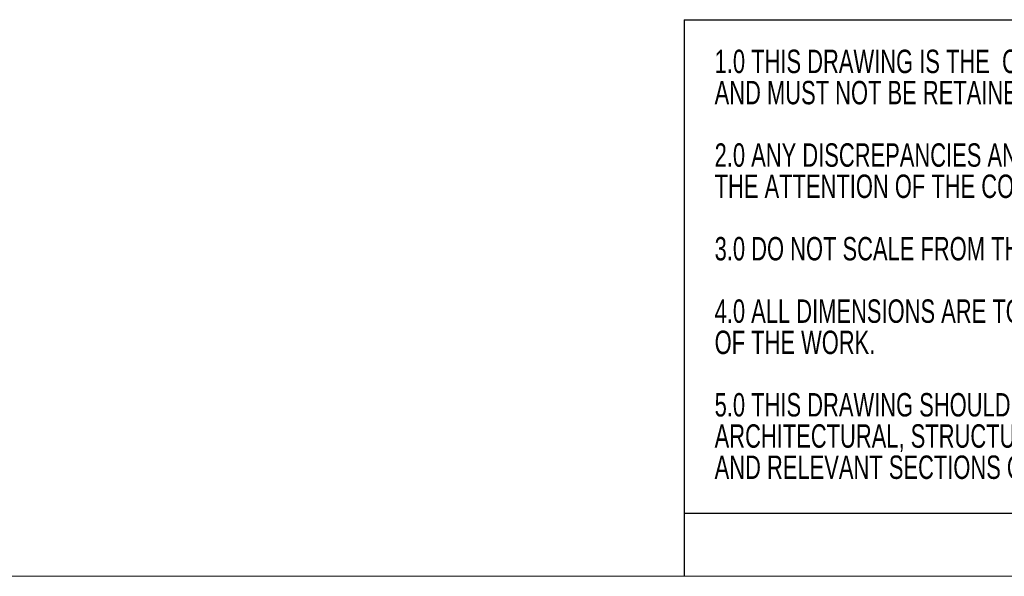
# Model space of a CAD drawing. Header units: millimetres. Extents: x 5 to 415, y 5 to 292.
# Tile 43 of 79: x 210 to 288, y 5 to 49. Entities that reach past the tile are written whole.
import ezdxf

# ---------------------------------------------------------------- set-up
doc = ezdxf.new("R2010")
doc.units = ezdxf.units.MM
doc.layers.add('TABELLA', color=7, linetype='Continuous')
doc.styles.add('SLDTEXTSTYLE1', font='TXT', dxfattribs={"width": 0.7})

# ---------------------------------------------------------------- blocks, each defined once
blk = doc.blocks.new('SW_NOTE_0')
at = {"layer": 'TABELLA', "color": 0, "char_height": 1.85208, "attachment_point": 1, "style": 'SLDTEXTSTYLE1'}
for s, insert in [('1.0 THIS DRAWING IS THE  COPYRIGHT OF LOCAL ENGINEERING OFFICE', (0, 2.387)), ('AND MUST NOT BE RETAINED, COPIED OR USED WITHOUT AUTHORITY.', (0, -0.082)), ('2.0 ANY DISCREPANCIES AND IRREGULARITIES SHOULD  BE BROUGHT TO', (0, -5.021)), ('THE ATTENTION OF THE CONSULTANT PRIOR TO THE EXECUTION OF THE WORK.', (0, -7.49)), ('3.0 DO NOT SCALE FROM THIS DRAWING.', (0, -12.429)), ('4.0 ALL DIMENSIONS ARE TO BE VERIFIED ON-SITE PRIOR TO THE EXECUTION', (0, -17.368)), ('OF THE WORK.', (0, -19.838)), ('5.0 THIS DRAWING SHOULD BE READ IN CONJUNCTION WITH OTHER RELEVANT', (0, -24.776)), ('ARCHITECTURAL, STRUCTURAL, MECHANICAL AND ELECTRICAL DRAWINGS', (0, -27.246)), ('AND RELEVANT SECTIONS OF THE SPECIFICATIONS.', (0, -29.715))]:
    blk.add_mtext(s, dxfattribs=dict(at, insert=insert))

msp = doc.modelspace()

# ---------------------------------------------------------------- linework, layer by layer
at = {"layer": 'TABELLA'}
for p, q in [((262.557, 49.029), (262.557, 10.005)), ((262.557, 49.029), (414.998, 49.029)), ((262.557, 10.005), (262.557, 5.005)), ((262.557, 10.005), (415, 10.005))]:
    msp.add_line(p, q, dxfattribs=at)
at = {"layer": 'TABELLA', "color": 5, "linetype": 'Continuous', "lineweight": 18}
msp.add_line((5, 5), (415, 5), dxfattribs=at)

# ---------------------------------------------------------------- block references
at = {"layer": 'TABELLA', "color": 2}
msp.add_blockref('SW_NOTE_0', (264.968, 44.27), dxfattribs=at)

doc.saveas('drawing.dxf')
